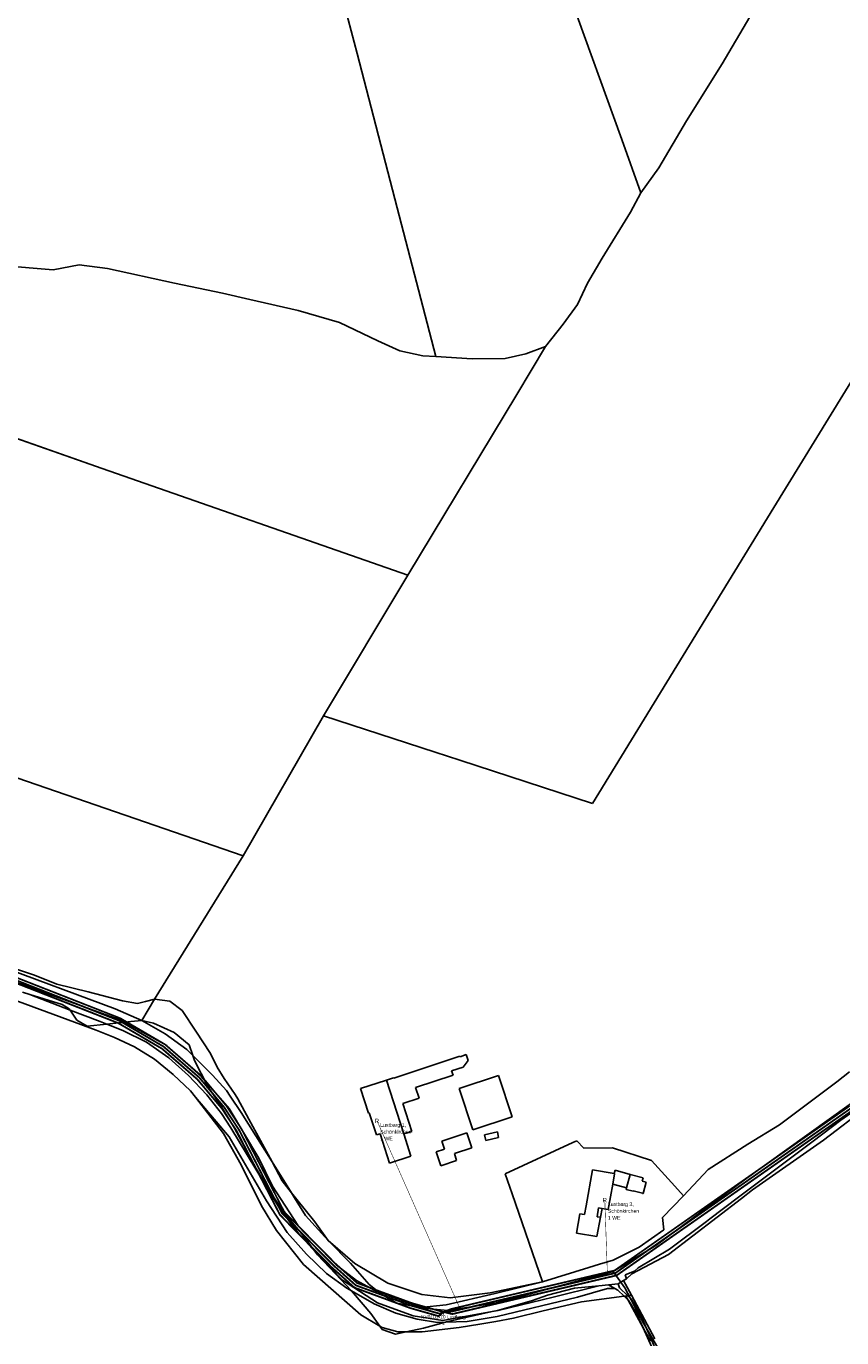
# Model space of a CAD drawing. Extents: x 577960 to 582939, y 6017202 to 6023066.
# Tile 6 of 217: x 579560 to 579872, y 6019082 to 6019584. Entities that reach past the tile are written whole.
import ezdxf
from ezdxf.enums import TextEntityAlignment as Align

# ---------------------------------------------------------------- set-up
doc = ezdxf.new("R2010")
doc.units = 0
doc.header["$MEASUREMENT"] = 0
doc.linetypes.add('D', pattern=[0])
for name, color, linetype in [('BER_Symbol', 7, 'D'), ('BER_Text', 7, 'D'), ('BF__ACCESS', 7, 'D'), ('EF', 7, 'D'), ('LI__FLUR', 7, 'D'), ('LI__GEB', 7, 'Continuous'), ('LI__STRASSE', 7, 'Continuous')]:
    doc.layers.add(name, color=color, linetype=linetype)
doc.styles.add('BER_Symbol', font='TGR01___.TTF')
doc.styles.add('BER_Text', font='arial.ttf')

msp = doc.modelspace()

# ---------------------------------------------------------------- linework, layer by layer
at = {"layer": 'BF__ACCESS', "color": 1, "linetype": 'D', "true_color": 0xff0000, "const_width": 0.7}
for points in [[(579719.318, 6019091.864), (579717.549, 6019090.258), (579706.689, 6019093.342), (579685.27, 6019101.185), (579676.462, 6019109.037), (579656.758, 6019129.009), (579640.242, 6019160.983), (579634.582, 6019169.601), (579625.168, 6019180.822), (579611.631, 6019192.553), (579594.845, 6019202.367), (579486.939, 6019244.636), (579480.556, 6019247.501), (579392.332, 6019275.991), (579330.269, 6019298.317), (579325.403, 6019306.427), (579342.576, 6019341.853), (579408.995, 6019468.785), (579412.813, 6019480.747), (579414.362, 6019501.411), (579413.324, 6019522.058), (579409.027, 6019547.056), (579403.2, 6019567.187), (579402.674, 6019643.096)], [(579719.318, 6019091.864), (579717.822, 6019091.22), (579706.998, 6019094.294), (579685.793, 6019102.059), (579677.152, 6019109.762), (579657.576, 6019129.603), (579641.106, 6019161.489), (579635.385, 6019170.199), (579625.883, 6019181.525), (579612.216, 6019193.37), (579595.283, 6019203.269), (579487.327, 6019245.559), (579480.916, 6019248.436), (579392.655, 6019276.937), (579330.943, 6019299.138), (579326.539, 6019306.477), (579343.469, 6019341.403), (579409.922, 6019468.399), (579413.802, 6019480.555), (579415.364, 6019501.398), (579414.319, 6019522.168), (579410.003, 6019547.281), (579404.199, 6019567.332), (579403.673, 6019643.26)], [(579875.392, 6019169.847), (579785.226, 6019106.797), (579722.497, 6019092.037), (579719.318, 6019091.864)], [(579875.969, 6019169.03), (579785.642, 6019105.867), (579722.727, 6019091.064), (579719.318, 6019091.864)]]:
    msp.add_lwpolyline(points, dxfattribs=at)
at = {"layer": 'BF__ACCESS', "color": 4, "linetype": 'D', "true_color": 0x00ffff, "const_width": 0.657}
for points in [[(579719.318, 6019091.864), (579718.095, 6019092.182), (579707.307, 6019095.246), (579686.316, 6019102.932), (579677.841, 6019110.487), (579658.395, 6019130.197), (579641.971, 6019161.994), (579636.189, 6019170.797), (579626.598, 6019182.229), (579612.801, 6019194.186), (579595.72, 6019204.172), (579487.714, 6019246.481), (579481.275, 6019249.371), (579392.978, 6019277.884), (579331.617, 6019299.958), (579327.675, 6019306.528), (579344.362, 6019340.953), (579410.848, 6019468.012), (579414.79, 6019480.363), (579416.366, 6019501.386), (579415.315, 6019522.278), (579410.979, 6019547.505), (579405.198, 6019567.477), (579404.672, 6019643.423)], [(579874.815, 6019170.664), (579784.81, 6019107.726), (579722.266, 6019093.01), (579719.318, 6019091.864)]]:
    msp.add_lwpolyline(points, dxfattribs=at)
at = {"layer": 'EF', "color": 1, "linetype": 'D', "true_color": 0xff0000, "const_width": 0.194}
msp.add_lwpolyline([(579693.94, 6019164.92), (579725.838, 6019092.795)], dxfattribs=at)
at = {"layer": 'EF', "color": 102, "linetype": 'D', "true_color": 0x15d72e, "const_width": 0.194}
msp.add_lwpolyline([(579781.1, 6019134.64), (579782.088, 6019106.276)], dxfattribs=at)
at = {"layer": 'LI__FLUR', "color": 8, "linetype": 'D', "true_color": 0x808080}
for p, q in [((579686.286, 6019573.172), (579669.316, 6019638.456)), ((579669.316, 6019638.456), (579686.286, 6019573.172)), ((579765.777, 6019600.728), (579787.576, 6019540.341)), ((579787.576, 6019540.341), (579765.777, 6019600.728)), ((579836.669, 6019587.27), (579825.962, 6019569.258)), ((579825.962, 6019569.258), (579836.669, 6019587.27)), ((579701.608, 6019514.176), (579686.286, 6019573.172)), ((579686.286, 6019573.172), (579701.608, 6019514.176)), ((579825.962, 6019569.258), (579812.347, 6019547.437)), ((579812.347, 6019547.437), (579825.962, 6019569.258)), ((579812.347, 6019547.437), (579801.75, 6019529.545)), ((579801.75, 6019529.545), (579812.347, 6019547.437)), ((579787.576, 6019540.341), (579794.942, 6019519.939)), ((579794.942, 6019519.939), (579787.576, 6019540.341)), ((579801.75, 6019529.545), (579794.942, 6019519.939)), ((579794.942, 6019519.939), (579801.75, 6019529.545)), ((579794.942, 6019519.939), (579790.994, 6019512.562)), ((579790.994, 6019512.562), (579794.942, 6019519.939)), ((579716.39, 6019457.298), (579701.608, 6019514.176)), ((579701.608, 6019514.176), (579716.39, 6019457.298)), ((579790.994, 6019512.562), (579780.117, 6019494.92)), ((579780.117, 6019494.92), (579790.994, 6019512.562)), ((579780.117, 6019494.92), (579774.489, 6019485.374)), ((579774.489, 6019485.374), (579780.117, 6019494.92)), ((579569.917, 6019490.442), (579550.145, 6019492.112)), ((579550.145, 6019492.112), (579569.917, 6019490.442)), ((579579.863, 6019492.36), (579569.917, 6019490.442)), ((579569.917, 6019490.442), (579579.863, 6019492.36)), ((579590.809, 6019491.04), (579579.863, 6019492.36)), ((579579.863, 6019492.36), (579590.809, 6019491.04)), ((579616.349, 6019485.431), (579590.809, 6019491.04)), ((579590.809, 6019491.04), (579616.349, 6019485.431)), ((579845.779, 6019399.545), (579903.19, 6019493.124)), ((579903.19, 6019493.124), (579845.779, 6019399.545)), ((579634.762, 6019481.572), (579616.349, 6019485.431)), ((579616.349, 6019485.431), (579634.762, 6019481.572)), ((579774.489, 6019485.374), (579770.63, 6019477.197)), ((579770.63, 6019477.197), (579774.489, 6019485.374)), ((579645.208, 6019479.163), (579634.762, 6019481.572)), ((579634.762, 6019481.572), (579645.208, 6019479.163)), ((579663.711, 6019474.893), (579645.208, 6019479.163)), ((579645.208, 6019479.163), (579663.711, 6019474.893)), ((579679.604, 6019470.384), (579663.711, 6019474.893)), ((579663.711, 6019474.893), (579679.604, 6019470.384)), ((579770.63, 6019477.197), (579765.162, 6019469.651)), ((579765.162, 6019469.651), (579770.63, 6019477.197)), ((579694.219, 6019463.377), (579679.604, 6019470.384)), ((579679.604, 6019470.384), (579694.219, 6019463.377)), ((579765.162, 6019469.651), (579758.444, 6019461.174)), ((579758.444, 6019461.174), (579765.162, 6019469.651)), ((579702.585, 6019459.438), (579694.219, 6019463.377)), ((579694.219, 6019463.377), (579702.585, 6019459.438)), ((579711.502, 6019457.598), (579702.585, 6019459.438)), ((579702.585, 6019459.438), (579711.502, 6019457.598)), ((579758.444, 6019461.174), (579747.398, 6019442.822)), ((579747.398, 6019442.822), (579758.444, 6019461.174)), ((579758.444, 6019461.174), (579750.897, 6019458.296)), ((579750.897, 6019458.296), (579758.444, 6019461.174)), ((579716.39, 6019457.298), (579711.502, 6019457.598)), ((579711.502, 6019457.598), (579716.39, 6019457.298)), ((579730.325, 6019456.468), (579716.39, 6019457.298)), ((579716.39, 6019457.298), (579730.325, 6019456.468)), ((579743.02, 6019456.547), (579730.325, 6019456.468)), ((579730.325, 6019456.468), (579743.02, 6019456.547)), ((579750.897, 6019458.296), (579743.02, 6019456.547)), ((579743.02, 6019456.547), (579750.897, 6019458.296)), ((579493.424, 6019447.873), (579588.736, 6019414.542)), ((579588.736, 6019414.542), (579493.424, 6019447.873)), ((579747.398, 6019442.822), (579705.73, 6019373.632)), ((579705.73, 6019373.632), (579747.398, 6019442.822)), ((579588.736, 6019414.542), (579705.73, 6019373.632)), ((579705.73, 6019373.632), (579588.736, 6019414.542)), ((579776.34, 6019286.394), (579845.779, 6019399.545)), ((579845.779, 6019399.545), (579776.34, 6019286.394)), ((579705.73, 6019373.632), (579673.39, 6019319.926)), ((579673.39, 6019319.926), (579705.73, 6019373.632)), ((579673.39, 6019319.926), (579642.729, 6019266.35)), ((579642.729, 6019266.35), (579673.39, 6019319.926)), ((579673.39, 6019319.926), (579716.164, 6019305.999)), ((579716.164, 6019305.999), (579673.39, 6019319.926)), ((579716.164, 6019305.999), (579725.61, 6019302.92)), ((579725.61, 6019302.92), (579716.164, 6019305.999)), ((579725.61, 6019302.92), (579776.34, 6019286.394)), ((579776.34, 6019286.394), (579725.61, 6019302.92)), ((579552.395, 6019297.402), (579642.729, 6019266.35)), ((579642.729, 6019266.35), (579552.395, 6019297.402)), ((579642.729, 6019266.35), (579608.72, 6019211.554)), ((579608.72, 6019211.554), (579642.729, 6019266.35)), ((579544.634, 6019225.992), (579593.715, 6019207.776)), ((579593.715, 6019207.776), (579544.634, 6019225.992)), ((579562.777, 6019220.663), (579545.814, 6019226.442)), ((579545.814, 6019226.442), (579562.777, 6019220.663)), ((579571.404, 6019217.244), (579562.777, 6019220.663)), ((579562.777, 6019220.663), (579571.404, 6019217.244)), ((579537.356, 6019217.776), (579586.457, 6019199.63)), ((579586.457, 6019199.63), (579537.356, 6019217.776)), ((579558.258, 6019214.196), (579561.017, 6019213.236)), ((579561.017, 6019213.236), (579558.258, 6019214.196)), ((579583.349, 6019214.314), (579571.404, 6019217.244)), ((579571.404, 6019217.244), (579583.349, 6019214.314)), ((579596.544, 6019210.895), (579583.349, 6019214.314)), ((579583.349, 6019214.314), (579596.544, 6019210.895)), ((579561.017, 6019213.236), (579573.443, 6019209.487)), ((579576.411, 6019207.328), (579561.017, 6019213.236)), ((579561.017, 6019213.236), (579576.411, 6019207.328)), ((579573.443, 6019209.487), (579561.017, 6019213.236)), ((579573.443, 6019209.487), (579576.082, 6019207.807)), ((579576.082, 6019207.807), (579573.443, 6019209.487)), ((579602.172, 6019209.875), (579596.544, 6019210.895)), ((579596.544, 6019210.895), (579602.172, 6019209.875)), ((579605.251, 6019210.565), (579602.172, 6019209.875)), ((579602.172, 6019209.875), (579605.251, 6019210.565)), ((579603.831, 6019203.368), (579608.72, 6019211.554)), ((579608.72, 6019211.554), (579603.831, 6019203.368)), ((579608.72, 6019211.554), (579605.251, 6019210.565)), ((579605.251, 6019210.565), (579608.72, 6019211.554)), ((579608.72, 6019211.554), (579614.627, 6019210.784)), ((579614.627, 6019210.784), (579608.72, 6019211.554)), ((579614.627, 6019210.784), (579619.375, 6019207.195)), ((579619.375, 6019207.195), (579614.627, 6019210.784)), ((579576.082, 6019207.807), (579576.411, 6019207.328)), ((579576.411, 6019207.328), (579576.082, 6019207.807)), ((579576.411, 6019207.328), (579579.02, 6019203.539)), ((579579.02, 6019203.539), (579576.411, 6019207.328)), ((579576.411, 6019207.328), (579588.007, 6019202.939)), ((579588.007, 6019202.939), (579576.411, 6019207.328)), ((579579.02, 6019203.539), (579583.019, 6019201.16)), ((579583.019, 6019201.16), (579579.02, 6019203.539)), ((579593.715, 6019207.776), (579603.831, 6019203.368)), ((579603.831, 6019203.368), (579593.715, 6019207.776)), ((579599.623, 6019202.968), (579603.831, 6019203.368)), ((579603.831, 6019203.368), (579599.623, 6019202.968)), ((579603.831, 6019203.368), (579608.349, 6019202.388)), ((579612.808, 6019198.299), (579603.831, 6019203.368)), ((579603.831, 6019203.368), (579612.808, 6019198.299)), ((579608.349, 6019202.388), (579603.831, 6019203.368)), ((579619.375, 6019207.195), (579624.593, 6019199.238)), ((579624.593, 6019199.238), (579619.375, 6019207.195)), ((579583.019, 6019201.16), (579590.456, 6019201.969)), ((579590.456, 6019201.969), (579583.019, 6019201.16)), ((579586.457, 6019199.63), (579593.405, 6019196.801)), ((579593.405, 6019196.801), (579586.457, 6019199.63)), ((579588.007, 6019202.939), (579590.456, 6019201.969)), ((579590.456, 6019201.969), (579588.007, 6019202.939)), ((579590.456, 6019201.969), (579599.623, 6019202.968)), ((579599.623, 6019202.968), (579590.456, 6019201.969)), ((579591.156, 6019201.689), (579590.456, 6019201.969)), ((579590.456, 6019201.969), (579591.156, 6019201.689)), ((579596.674, 6019199.51), (579591.156, 6019201.689)), ((579591.156, 6019201.689), (579596.674, 6019199.51)), ((579605.64, 6019195.011), (579596.674, 6019199.51)), ((579596.674, 6019199.51), (579605.64, 6019195.011)), ((579608.349, 6019202.388), (579616.306, 6019198.759)), ((579616.306, 6019198.759), (579608.349, 6019202.388)), ((579616.306, 6019198.759), (579622.014, 6019194.1)), ((579622.014, 6019194.1), (579616.306, 6019198.759)), ((579624.593, 6019199.238), (579630.201, 6019190.701)), ((579630.201, 6019190.701), (579624.593, 6019199.238)), ((579593.405, 6019196.801), (579601.072, 6019193.262)), ((579601.072, 6019193.262), (579593.405, 6019196.801)), ((579614.287, 6019189.013), (579605.64, 6019195.011)), ((579605.64, 6019195.011), (579614.287, 6019189.013)), ((579621.104, 6019192.321), (579612.808, 6019198.299)), ((579612.808, 6019198.299), (579621.104, 6019192.321)), ((579622.014, 6019194.1), (579623.403, 6019190.012)), ((579623.403, 6019190.012), (579622.014, 6019194.1)), ((579601.072, 6019193.262), (579608.699, 6019188.613)), ((579608.699, 6019188.613), (579601.072, 6019193.262)), ((579608.699, 6019188.613), (579615.946, 6019182.655)), ((579615.946, 6019182.655), (579608.699, 6019188.613)), ((579621.753, 6019182.275), (579614.287, 6019189.013)), ((579614.287, 6019189.013), (579621.753, 6019182.275)), ((579623.403, 6019190.012), (579621.104, 6019192.321)), ((579621.104, 6019192.321), (579623.403, 6019190.012)), ((579623.403, 6019190.012), (579624.083, 6019188.023)), ((579624.083, 6019188.023), (579623.403, 6019190.012)), ((579623.403, 6019190.012), (579630.97, 6019182.405)), ((579630.97, 6019182.405), (579623.403, 6019190.012)), ((579630.201, 6019190.701), (579632.7, 6019185.543)), ((579632.7, 6019185.543), (579630.201, 6019190.701)), ((579624.083, 6019188.023), (579628.991, 6019178.376)), ((579628.991, 6019178.376), (579624.083, 6019188.023)), ((579632.7, 6019185.543), (579635.418, 6019181.165)), ((579635.418, 6019181.165), (579632.7, 6019185.543)), ((579869.852, 6019179.921), (579874.74, 6019183.679)), ((579874.74, 6019183.679), (579869.852, 6019179.921)), ((579615.946, 6019182.655), (579622.491, 6019176.406)), ((579622.491, 6019176.406), (579615.946, 6019182.655)), ((579628.711, 6019174.948), (579621.753, 6019182.275)), ((579621.753, 6019182.275), (579628.711, 6019174.948)), ((579628.991, 6019178.376), (579634.368, 6019170.389)), ((579634.368, 6019170.389), (579628.991, 6019178.376)), ((579630.97, 6019182.405), (579636.288, 6019176.607)), ((579636.288, 6019176.607), (579630.97, 6019182.405)), ((579635.418, 6019181.165), (579639.567, 6019174.997)), ((579639.567, 6019174.997), (579635.418, 6019181.165)), ((579847.959, 6019163.449), (579869.852, 6019179.921)), ((579869.852, 6019179.921), (579847.959, 6019163.449)), ((579622.491, 6019176.406), (579624.388, 6019173.969)), ((579624.388, 6019173.969), (579622.491, 6019176.406)), ((579624.388, 6019173.969), (579635.189, 6019160.097)), ((579624.388, 6019173.969), (579637.32, 6019158.836)), ((579635.189, 6019160.097), (579624.388, 6019173.969)), ((579637.32, 6019158.836), (579624.388, 6019173.969)), ((579634.418, 6019167.77), (579628.711, 6019174.948)), ((579628.711, 6019174.948), (579634.418, 6019167.77)), ((579636.288, 6019176.607), (579637.757, 6019174.397)), ((579637.757, 6019174.397), (579636.288, 6019176.607)), ((579637.757, 6019174.397), (579641.865, 6019168.2)), ((579641.865, 6019168.2), (579637.757, 6019174.397)), ((579639.567, 6019174.997), (579640.686, 6019173.338)), ((579640.686, 6019173.338), (579639.567, 6019174.997)), ((579640.686, 6019173.338), (579644.874, 6019165.601)), ((579644.874, 6019165.601), (579640.686, 6019173.338)), ((579634.368, 6019170.389), (579639.396, 6019162.192)), ((579639.396, 6019162.192), (579634.368, 6019170.389)), ((579881.477, 6019170.344), (579864.863, 6019157.63)), ((579864.863, 6019157.63), (579881.477, 6019170.344)), ((579871.381, 6019165.197), (579879.428, 6019170.894)), ((579879.428, 6019170.894), (579871.381, 6019165.197)), ((579637.897, 6019162.352), (579634.418, 6019167.77)), ((579634.418, 6019167.77), (579637.897, 6019162.352)), ((579641.865, 6019168.2), (579653.74, 6019149.257)), ((579653.74, 6019149.257), (579641.865, 6019168.2)), ((579644.874, 6019165.601), (579653.74, 6019149.257)), ((579653.74, 6019149.257), (579644.874, 6019165.601)), ((579835.893, 6019156.093), (579847.959, 6019163.449)), ((579847.959, 6019163.449), (579835.893, 6019156.093)), ((579860.834, 6019157.261), (579871.381, 6019165.197)), ((579871.381, 6019165.197), (579860.834, 6019157.261)), ((579635.189, 6019160.097), (579641.895, 6019148.088)), ((579641.895, 6019148.088), (579635.189, 6019160.097)), ((579637.32, 6019158.836), (579651.667, 6019134.374)), ((579651.667, 6019134.374), (579637.32, 6019158.836)), ((579656.738, 6019131.344), (579637.897, 6019162.352)), ((579637.897, 6019162.352), (579656.738, 6019131.344)), ((579639.396, 6019162.192), (579647.592, 6019146.698)), ((579647.592, 6019146.698), (579639.396, 6019162.192)), ((579742.937, 6019144.663), (579768.888, 6019156.637)), ((579768.888, 6019156.637), (579742.937, 6019144.663)), ((579768.888, 6019156.637), (579770.418, 6019157.346)), ((579770.418, 6019157.346), (579768.888, 6019156.637)), ((579770.418, 6019157.346), (579773.036, 6019154.567)), ((579773.036, 6019154.567), (579770.418, 6019157.346)), ((579773.036, 6019154.567), (579784.022, 6019154.626)), ((579784.022, 6019154.626), (579773.036, 6019154.567)), ((579784.022, 6019154.626), (579798.907, 6019149.817)), ((579798.907, 6019149.817), (579784.022, 6019154.626)), ((579820.609, 6019146.318), (579835.893, 6019156.093)), ((579835.893, 6019156.093), (579820.609, 6019146.318)), ((579832.254, 6019135.731), (579860.834, 6019157.261)), ((579860.834, 6019157.261), (579832.254, 6019135.731)), ((579864.863, 6019157.63), (579837.572, 6019138.53)), ((579837.572, 6019138.53), (579864.863, 6019157.63)), ((579657.668, 6019141.999), (579653.74, 6019149.257)), ((579653.74, 6019149.257), (579661.117, 6019137.471)), ((579653.74, 6019149.257), (579657.668, 6019141.999)), ((579661.117, 6019137.471), (579653.74, 6019149.257)), ((579798.907, 6019149.817), (579807.883, 6019139.931)), ((579807.883, 6019139.931), (579798.907, 6019149.817)), ((579641.895, 6019148.088), (579649.731, 6019132.524)), ((579649.731, 6019132.524), (579641.895, 6019148.088)), ((579647.592, 6019146.698), (579653, 6019137.801)), ((579653, 6019137.801), (579647.592, 6019146.698)), ((579745.606, 6019137.006), (579742.937, 6019144.663)), ((579742.937, 6019144.663), (579745.606, 6019137.006)), ((579811.162, 6019136.322), (579820.609, 6019146.318)), ((579820.609, 6019146.318), (579811.162, 6019136.322)), ((579661.117, 6019137.471), (579657.668, 6019141.999)), ((579657.668, 6019141.999), (579661.117, 6019137.471)), ((579807.883, 6019139.931), (579811.162, 6019136.322)), ((579811.162, 6019136.322), (579807.883, 6019139.931)), ((579837.572, 6019138.53), (579833.373, 6019135.291)), ((579833.373, 6019135.291), (579837.572, 6019138.53)), ((579651.667, 6019134.374), (579659.565, 6019122.283)), ((579659.565, 6019122.283), (579651.667, 6019134.374)), ((579653, 6019137.801), (579658.648, 6019129.425)), ((579658.648, 6019129.425), (579653, 6019137.801)), ((579662.376, 6019135.462), (579661.117, 6019137.471)), ((579661.117, 6019137.471), (579662.686, 6019135.532)), ((579661.117, 6019137.471), (579662.376, 6019135.462)), ((579662.686, 6019135.532), (579661.117, 6019137.471)), ((579666.585, 6019128.744), (579662.376, 6019135.462)), ((579662.376, 6019135.462), (579666.585, 6019128.744)), ((579662.686, 6019135.532), (579670.093, 6019126.355)), ((579670.093, 6019126.355), (579662.686, 6019135.532)), ((579757.31, 6019103.409), (579745.606, 6019137.006)), ((579745.606, 6019137.006), (579757.31, 6019103.409)), ((579811.162, 6019136.322), (579803.184, 6019127.946)), ((579803.184, 6019127.946), (579811.162, 6019136.322)), ((579833.373, 6019135.291), (579805.473, 6019113.802)), ((579805.473, 6019113.802), (579833.373, 6019135.291)), ((579821.308, 6019127.485), (579832.254, 6019135.731)), ((579832.254, 6019135.731), (579821.308, 6019127.485)), ((579649.731, 6019132.524), (579655.468, 6019123.067)), ((579655.468, 6019123.067), (579649.731, 6019132.524)), ((579663.995, 6019121.697), (579656.738, 6019131.344)), ((579656.738, 6019131.344), (579663.995, 6019121.697)), ((579658.648, 6019129.425), (579665.125, 6019121.777)), ((579665.125, 6019121.777), (579658.648, 6019129.425)), ((579675.251, 6019119.238), (579666.585, 6019128.744)), ((579666.585, 6019128.744), (579675.251, 6019119.238)), ((579670.093, 6019126.355), (579675.251, 6019119.238)), ((579675.251, 6019119.238), (579670.093, 6019126.355)), ((579803.634, 6019123.338), (579794.217, 6019116.661)), ((579794.217, 6019116.661), (579803.634, 6019123.338)), ((579803.184, 6019127.946), (579803.634, 6019123.338)), ((579803.634, 6019123.338), (579803.184, 6019127.946)), ((579805.863, 6019115.851), (579820.048, 6019126.536)), ((579820.048, 6019126.536), (579805.863, 6019115.851)), ((579820.048, 6019126.536), (579821.308, 6019127.485)), ((579821.308, 6019127.485), (579820.048, 6019126.536)), ((579655.468, 6019123.067), (579665.834, 6019110.062)), ((579665.834, 6019110.062), (579655.468, 6019123.067)), ((579659.565, 6019122.283), (579666.93, 6019113.928)), ((579666.93, 6019113.928), (579659.565, 6019122.283)), ((579670.413, 6019114.72), (579663.995, 6019121.697)), ((579663.995, 6019121.697), (579670.413, 6019114.72)), ((579665.125, 6019121.777), (579670.413, 6019114.72)), ((579670.413, 6019114.72), (579665.125, 6019121.777)), ((579683.727, 6019110.551), (579675.251, 6019119.238)), ((579675.251, 6019119.238), (579685.447, 6019110.361)), ((579675.251, 6019119.238), (579683.727, 6019110.551)), ((579685.447, 6019110.361), (579675.251, 6019119.238)), ((579666.93, 6019113.928), (579674.575, 6019106.542)), ((579674.575, 6019106.542), (579666.93, 6019113.928)), ((579670.413, 6019114.72), (579671.152, 6019113.74)), ((579671.152, 6019113.74), (579670.413, 6019114.72)), ((579670.413, 6019114.72), (579671.882, 6019113.12)), ((579671.882, 6019113.12), (579670.413, 6019114.72)), ((579671.152, 6019113.74), (579677.999, 6019106.423)), ((579677.999, 6019106.423), (579671.152, 6019113.74)), ((579671.882, 6019113.12), (579680.718, 6019104.083)), ((579680.718, 6019104.083), (579671.882, 6019113.12)), ((579794.217, 6019116.661), (579784.311, 6019111.744)), ((579784.311, 6019111.744), (579794.217, 6019116.661)), ((579805.473, 6019113.802), (579791.448, 6019106.505)), ((579791.448, 6019106.505), (579805.473, 6019113.802)), ((579799.885, 6019112.313), (579805.863, 6019115.851)), ((579805.863, 6019115.851), (579799.885, 6019112.313)), ((579665.834, 6019110.062), (579687.735, 6019090.788)), ((579687.735, 6019090.788), (579665.834, 6019110.062)), ((579690.954, 6019102.403), (579683.727, 6019110.551)), ((579683.727, 6019110.551), (579690.954, 6019102.403)), ((579685.447, 6019110.361), (579698.082, 6019102.873)), ((579698.082, 6019102.873), (579685.447, 6019110.361)), ((579774.934, 6019108.845), (579757.31, 6019103.409)), ((579757.31, 6019103.409), (579774.934, 6019108.845)), ((579779.032, 6019110.115), (579774.934, 6019108.845)), ((579774.934, 6019108.845), (579779.032, 6019110.115)), ((579784.311, 6019111.744), (579779.032, 6019110.115)), ((579779.032, 6019110.115), (579784.311, 6019111.744)), ((579792.447, 6019107.445), (579793.807, 6019108.714)), ((579793.807, 6019108.714), (579792.447, 6019107.445)), ((579793.807, 6019108.714), (579799.885, 6019112.313)), ((579799.885, 6019112.313), (579793.807, 6019108.714)), ((579674.575, 6019106.542), (579682.297, 6019100.918)), ((579682.297, 6019100.918), (579674.575, 6019106.542)), ((579677.999, 6019106.423), (579684.109, 6019099.903)), ((579684.109, 6019099.903), (579677.999, 6019106.423)), ((579680.718, 6019104.083), (579694.073, 6019095.306)), ((579694.073, 6019095.306), (579680.718, 6019104.083)), ((579737.277, 6019099.202), (579757.31, 6019103.409)), ((579757.31, 6019103.409), (579737.277, 6019099.202)), ((579757.31, 6019103.409), (579739.087, 6019098.982)), ((579739.087, 6019098.982), (579757.31, 6019103.409)), ((579786.24, 6019102.647), (579788.249, 6019103.867)), ((579788.249, 6019103.867), (579786.24, 6019102.647)), ((579789.348, 6019104.536), (579788.249, 6019103.867)), ((579788.249, 6019103.867), (579789.348, 6019104.536)), ((579788.249, 6019103.867), (579791.278, 6019098.249)), ((579791.278, 6019098.249), (579788.249, 6019103.867)), ((579788.949, 6019106.136), (579792.447, 6019107.445)), ((579792.447, 6019107.445), (579788.949, 6019106.136)), ((579789.348, 6019104.536), (579788.949, 6019106.136)), ((579788.949, 6019106.136), (579789.348, 6019104.536)), ((579791.448, 6019106.505), (579789.348, 6019104.536)), ((579789.348, 6019104.536), (579791.448, 6019106.505)), ((579792.447, 6019107.445), (579791.448, 6019106.505)), ((579791.448, 6019106.505), (579792.447, 6019107.445)), ((579682.297, 6019100.918), (579684.109, 6019099.903)), ((579684.109, 6019099.903), (579682.297, 6019100.918)), ((579684.109, 6019099.903), (579684.847, 6019099.115)), ((579692.79, 6019095.039), (579684.109, 6019099.903)), ((579684.109, 6019099.903), (579692.79, 6019095.039)), ((579684.847, 6019099.115), (579684.109, 6019099.903)), ((579684.847, 6019099.115), (579691.594, 6019091.308)), ((579691.594, 6019091.308), (579684.847, 6019099.115)), ((579695.723, 6019098.595), (579690.954, 6019102.403)), ((579690.954, 6019102.403), (579695.723, 6019098.595)), ((579701.48, 6019095.276), (579695.723, 6019098.595)), ((579695.723, 6019098.595), (579701.48, 6019095.276)), ((579698.082, 6019102.873), (579711.047, 6019098.574)), ((579711.047, 6019098.574), (579698.082, 6019102.873)), ((579711.047, 6019098.574), (579721.903, 6019097.324)), ((579721.903, 6019097.324), (579711.047, 6019098.574)), ((579739.087, 6019098.982), (579720.343, 6019094.645)), ((579720.343, 6019094.645), (579739.087, 6019098.982)), ((579721.903, 6019097.324), (579737.277, 6019099.202)), ((579737.277, 6019099.202), (579721.903, 6019097.324)), ((579753.481, 6019096.212), (579759.179, 6019098.241)), ((579759.179, 6019098.241), (579753.481, 6019096.212)), ((579759.179, 6019098.241), (579769.436, 6019100.929)), ((579769.436, 6019100.929), (579759.179, 6019098.241)), ((579778.832, 6019101.868), (579761.348, 6019097.571)), ((579761.348, 6019097.571), (579778.832, 6019101.868)), ((579769.436, 6019100.929), (579778.832, 6019101.868)), ((579778.832, 6019101.868), (579769.436, 6019100.929)), ((579782.129, 6019100.871), (579770.603, 6019097.539)), ((579770.603, 6019097.539), (579782.129, 6019100.871)), ((579778.832, 6019101.868), (579782.526, 6019102.22)), ((579782.526, 6019102.22), (579778.832, 6019101.868)), ((579784.943, 6019100.808), (579782.129, 6019100.871)), ((579782.129, 6019100.871), (579784.943, 6019100.808)), ((579782.526, 6019102.22), (579786.24, 6019102.647)), ((579786.24, 6019102.647), (579782.526, 6019102.22)), ((579784.943, 6019100.808), (579782.526, 6019102.22)), ((579782.526, 6019102.22), (579784.943, 6019100.808)), ((579786.039, 6019100.168), (579784.943, 6019100.808)), ((579784.943, 6019100.808), (579786.039, 6019100.168)), ((579788.459, 6019097.879), (579786.039, 6019100.168)), ((579786.039, 6019100.168), (579788.459, 6019097.879)), ((579786.699, 6019101.128), (579786.24, 6019102.647)), ((579786.24, 6019102.647), (579786.699, 6019101.128)), ((579789.918, 6019098.069), (579786.699, 6019101.128)), ((579786.699, 6019101.128), (579789.918, 6019098.069)), ((579789.178, 6019097.969), (579789.918, 6019098.069)), ((579789.918, 6019098.069), (579789.178, 6019097.969)), ((579789.918, 6019098.069), (579791.278, 6019098.249)), ((579791.278, 6019098.249), (579789.918, 6019098.069)), ((579791.187, 6019096.869), (579789.918, 6019098.069)), ((579789.918, 6019098.069), (579791.187, 6019096.869)), ((579791.278, 6019098.249), (579800.274, 6019081.655)), ((579800.274, 6019081.655), (579791.278, 6019098.249)), ((579701.107, 6019091.429), (579692.79, 6019095.039)), ((579692.79, 6019095.039), (579701.107, 6019091.429)), ((579694.073, 6019095.306), (579707.788, 6019090.407)), ((579707.788, 6019090.407), (579694.073, 6019095.306)), ((579710.567, 6019093.586), (579701.48, 6019095.276)), ((579701.48, 6019095.276), (579710.567, 6019093.586)), ((579720.343, 6019094.645), (579710.567, 6019093.586)), ((579710.567, 6019093.586), (579720.343, 6019094.645)), ((579770.603, 6019097.539), (579739.946, 6019090.079)), ((579739.946, 6019090.079), (579770.603, 6019097.539)), ((579739.976, 6019092.424), (579753.481, 6019096.212)), ((579753.481, 6019096.212), (579739.976, 6019092.424)), ((579761.348, 6019097.571), (579740.226, 6019092.384)), ((579740.226, 6019092.384), (579761.348, 6019097.571)), ((579757.45, 6019092.243), (579772.144, 6019095.701)), ((579772.144, 6019095.701), (579757.45, 6019092.243)), ((579772.144, 6019095.701), (579788.459, 6019097.879)), ((579788.459, 6019097.879), (579772.144, 6019095.701)), ((579788.459, 6019097.879), (579789.178, 6019097.969)), ((579789.178, 6019097.969), (579788.459, 6019097.879)), ((579788.459, 6019097.879), (579790.048, 6019096.36)), ((579790.048, 6019096.36), (579788.459, 6019097.879)), ((579790.048, 6019096.36), (579789.178, 6019097.969)), ((579789.178, 6019097.969), (579790.048, 6019096.36)), ((579790.048, 6019096.36), (579795.755, 6019085.803)), ((579790.048, 6019096.36), (579790.288, 6019096.14)), ((579795.755, 6019085.803), (579790.048, 6019096.36)), ((579790.288, 6019096.14), (579790.048, 6019096.36)), ((579790.288, 6019096.14), (579793.376, 6019091.171)), ((579793.376, 6019091.171), (579790.288, 6019096.14)), ((579794.396, 6019091.711), (579791.187, 6019096.869)), ((579791.187, 6019096.869), (579794.396, 6019091.711)), ((579687.735, 6019090.788), (579695.032, 6019086.45)), ((579695.032, 6019086.45), (579687.735, 6019090.788)), ((579691.594, 6019091.308), (579695.032, 6019086.45)), ((579695.032, 6019086.45), (579691.594, 6019091.308)), ((579709.278, 6019089.106), (579701.107, 6019091.429)), ((579701.107, 6019091.429), (579709.278, 6019089.106)), ((579707.788, 6019090.407), (579719.074, 6019088.647)), ((579719.074, 6019088.647), (579707.788, 6019090.407)), ((579717.118, 6019087.881), (579709.278, 6019089.106)), ((579709.278, 6019089.106), (579717.118, 6019087.881)), ((579711.656, 6019085.709), (579720.075, 6019087.985)), ((579720.075, 6019087.985), (579711.656, 6019085.709)), ((579720.075, 6019087.985), (579717.118, 6019087.881)), ((579717.118, 6019087.881), (579720.075, 6019087.985)), ((579719.074, 6019088.647), (579738.027, 6019091.995)), ((579738.027, 6019091.995), (579719.074, 6019088.647)), ((579728.36, 6019088.276), (579720.075, 6019087.985)), ((579720.075, 6019087.985), (579728.36, 6019088.276)), ((579720.075, 6019087.985), (579720.453, 6019088.087)), ((579720.453, 6019088.087), (579720.075, 6019087.985)), ((579720.453, 6019088.087), (579738.027, 6019091.995)), ((579738.027, 6019091.995), (579720.453, 6019088.087)), ((579739.946, 6019090.079), (579728.36, 6019088.276)), ((579728.36, 6019088.276), (579739.946, 6019090.079)), ((579733.318, 6019087.147), (579739.346, 6019088.186)), ((579739.346, 6019088.186), (579733.318, 6019087.147)), ((579738.027, 6019091.995), (579739.976, 6019092.424)), ((579739.976, 6019092.424), (579738.027, 6019091.995)), ((579740.226, 6019092.384), (579738.027, 6019091.995)), ((579738.027, 6019091.995), (579740.226, 6019092.384)), ((579739.346, 6019088.186), (579746.184, 6019089.535)), ((579746.184, 6019089.535), (579739.346, 6019088.186)), ((579746.184, 6019089.535), (579757.45, 6019092.243)), ((579757.45, 6019092.243), (579746.184, 6019089.535)), ((579793.376, 6019091.171), (579795.755, 6019085.803)), ((579795.755, 6019085.803), (579793.376, 6019091.171)), ((579800.044, 6019078.976), (579794.396, 6019091.711)), ((579794.396, 6019091.711), (579800.044, 6019078.976)), ((579695.032, 6019086.45), (579695.902, 6019085.22)), ((579695.872, 6019085.95), (579695.032, 6019086.45)), ((579695.032, 6019086.45), (579695.872, 6019085.95)), ((579695.902, 6019085.22), (579695.032, 6019086.45)), ((579701.91, 6019084.22), (579695.872, 6019085.95)), ((579695.872, 6019085.95), (579701.91, 6019084.22)), ((579695.902, 6019085.22), (579701.02, 6019083.351)), ((579701.02, 6019083.351), (579695.902, 6019085.22)), ((579701.02, 6019083.351), (579705.129, 6019084.26)), ((579705.129, 6019084.26), (579701.02, 6019083.351)), ((579705.129, 6019084.26), (579701.91, 6019084.22)), ((579701.91, 6019084.22), (579705.129, 6019084.26)), ((579705.129, 6019084.26), (579711.656, 6019085.709)), ((579711.656, 6019085.709), (579705.129, 6019084.26)), ((579705.129, 6019084.26), (579711.176, 6019084.329)), ((579711.176, 6019084.329), (579705.129, 6019084.26)), ((579711.176, 6019084.329), (579725.361, 6019085.958)), ((579725.361, 6019085.958), (579711.176, 6019084.329)), ((579725.361, 6019085.958), (579733.318, 6019087.147)), ((579733.318, 6019087.147), (579725.361, 6019085.958)), ((579795.755, 6019085.803), (579799.034, 6019078.416)), ((579798.534, 6019080.675), (579795.755, 6019085.803)), ((579799.034, 6019078.416), (579795.755, 6019085.803)), ((579795.755, 6019085.803), (579798.534, 6019080.675))]:
    msp.add_line(p, q, dxfattribs=at)
at = {"layer": 'LI__GEB', "color": 5, "linetype": 'D', "true_color": 0x0000ff}
for p, q in [((579700.304, 6019181.291), (579725.655, 6019189.666)), ((579725.655, 6019189.666), (579725.705, 6019189.516)), ((579725.705, 6019189.516), (579728.064, 6019190.285)), ((579728.064, 6019190.285), (579728.794, 6019188.046)), ((579726.945, 6019185.507), (579722.476, 6019184.058)), ((579722.476, 6019184.058), (579723.006, 6019182.419)), ((579728.794, 6019188.046), (579726.945, 6019185.507)), ((579687.599, 6019177.393), (579697.485, 6019180.591)), ((579697.485, 6019180.591), (579700.244, 6019181.481)), ((579704.162, 6019159.979), (579697.485, 6019180.591)), ((579697.485, 6019180.591), (579704.162, 6019159.979)), ((579700.244, 6019181.481), (579700.304, 6019181.291)), ((579723.006, 6019182.419), (579708.691, 6019177.782)), ((579725.365, 6019177.351), (579740.39, 6019182.308)), ((579740.39, 6019182.308), (579745.687, 6019166.554)), ((579690.657, 6019167.947), (579687.599, 6019177.393)), ((579710.05, 6019173.683), (579703.763, 6019171.595)), ((579708.691, 6019177.782), (579710.05, 6019173.683)), ((579730.562, 6019161.507), (579725.365, 6019177.351)), ((579703.763, 6019171.595), (579707.291, 6019160.949)), ((579690.887, 6019168.027), (579690.657, 6019167.947)), ((579693.716, 6019159.56), (579690.887, 6019168.027)), ((579745.687, 6019166.554), (579730.562, 6019161.507)), ((579695.055, 6019160.03), (579693.716, 6019159.56)), ((579698.744, 6019148.794), (579695.055, 6019160.03)), ((579707.291, 6019160.949), (579704.162, 6019159.979)), ((579704.162, 6019159.979), (579706.861, 6019151.483)), ((579718.777, 6019157.229), (579728.293, 6019160.338)), ((579728.293, 6019160.338), (579730.162, 6019154.61)), ((579735.021, 6019159.627), (579739.979, 6019160.757)), ((579735.51, 6019157.498), (579735.021, 6019159.627)), ((579740.459, 6019158.628), (579735.51, 6019157.498)), ((579739.979, 6019160.757), (579740.459, 6019158.628)), ((579716.527, 6019153.171), (579719.756, 6019154.201)), ((579719.756, 6019154.201), (579718.777, 6019157.229)), ((579730.162, 6019154.61), (579723.505, 6019152.461)), ((579706.861, 6019151.483), (579698.744, 6019148.794)), ((579718.286, 6019147.813), (579716.527, 6019153.171)), ((579724.374, 6019149.842), (579718.286, 6019147.813)), ((579723.505, 6019152.461), (579724.374, 6019149.842)), ((579773.935, 6019132.466), (579776.425, 6019146.2)), ((579776.425, 6019146.2), (579784.642, 6019144.8)), ((579784.832, 6019144.76), (579784.122, 6019140.742)), ((579784.642, 6019144.8), (579784.832, 6019144.76)), ((579789.41, 6019139.392), (579790.809, 6019144.5)), ((579790.809, 6019144.5), (579795.718, 6019143.15)), ((579795.718, 6019143.15), (579795.358, 6019141.851)), ((579784.122, 6019140.742), (579782.392, 6019131.026)), ((579789.25, 6019138.673), (579789.41, 6019139.392)), ((579791.969, 6019138.053), (579789.25, 6019138.673)), ((579791.989, 6019138.153), (579791.969, 6019138.053)), ((579795.557, 6019137.353), (579791.989, 6019138.153)), ((579795.358, 6019141.851), (579796.907, 6019141.491)), ((579796.907, 6019141.491), (579795.777, 6019137.193)), ((579795.537, 6019137.243), (579795.557, 6019137.353)), ((579795.777, 6019137.193), (579795.537, 6019137.243)), ((579770.216, 6019122.06), (579771.556, 6019129.447)), ((579771.556, 6019129.447), (579773.325, 6019129.117)), ((579773.325, 6019129.117), (579773.935, 6019132.466)), ((579778.723, 6019131.646), (579778.154, 6019128.307)), ((579778.154, 6019128.307), (579779.443, 6019128.087)), ((579780.043, 6019131.426), (579778.723, 6019131.646)), ((579782.392, 6019131.026), (579780.043, 6019131.426)), ((579779.443, 6019128.087), (579778.103, 6019120.711)), ((579778.103, 6019120.711), (579770.216, 6019122.06))]:
    msp.add_line(p, q, dxfattribs=at)
at = {"layer": 'LI__GEB', "color": 5, "linetype": 'D', "true_color": 0x0100ff}
for p, q in [((579784.122, 6019140.742), (579784.832, 6019144.76)), ((579784.642, 6019144.8), (579785.002, 6019146.09)), ((579784.832, 6019144.76), (579784.642, 6019144.8)), ((579785.002, 6019146.09), (579790.809, 6019144.5)), ((579790.809, 6019144.5), (579789.41, 6019139.392)), ((579789.41, 6019139.392), (579784.122, 6019140.742)), ((579778.154, 6019128.307), (579778.723, 6019131.646)), ((579779.443, 6019128.087), (579778.154, 6019128.307)), ((579778.723, 6019131.646), (579780.043, 6019131.426)), ((579780.043, 6019131.426), (579779.443, 6019128.087))]:
    msp.add_line(p, q, dxfattribs=at)
at = {"layer": 'LI__STRASSE', "color": 251, "linetype": 'D', "true_color": 0x656464}
for p, q in [((579596.269, 6019203.403), (579551.025, 6019219.675)), ((579613.467, 6019193.745), (579596.269, 6019203.403)), ((579626.696, 6019181.839), (579613.467, 6019193.745)), ((579637.272, 6019169.632), (579626.696, 6019181.839)), ((579834.619, 6019142.386), (579885.194, 6019178.664)), ((579648.656, 6019150.75), (579637.272, 6019169.632)), ((579653.939, 6019140.039), (579648.656, 6019150.75)), ((579663.596, 6019125.09), (579653.939, 6019140.039)), ((579800.631, 6019117.295), (579834.619, 6019142.386)), ((579678.281, 6019109.876), (579663.596, 6019125.09)), ((579784.272, 6019107.332), (579800.631, 6019117.295)), ((579686.086, 6019103.923), (579678.281, 6019109.876)), ((579692.842, 6019100.215), (579686.086, 6019103.923)), ((579784.272, 6019107.332), (579739.673, 6019095.32)), ((579784.272, 6019107.332), (579788.728, 6019101.067)), ((579711.627, 6019093.336), (579692.842, 6019100.215)), ((579788.728, 6019101.067), (579795.872, 6019087.574)), ((579720.888, 6019092.41), (579711.627, 6019093.336)), ((579739.673, 6019095.32), (579720.888, 6019092.41)), ((579795.872, 6019087.574), (579804.471, 6019072.955))]:
    msp.add_line(p, q, dxfattribs=at)

# ---------------------------------------------------------------- texts
at = {"layer": 'BER_Symbol', "color": 5, "true_color": 0x0000ff, "style": 'BER_Symbol'}
for p in [(579693.94, 6019164.92), (579781.1, 6019134.64)]:
    msp.add_text('R', height=1.667, dxfattribs=at).set_placement(p, align=Align.MIDDLE_CENTER)
at = {"layer": 'BER_Symbol', "color": 96, "true_color": 0x008000, "style": 'BER_Symbol'}
msp.add_text('y', height=1.75, dxfattribs=at).set_placement((579719.318, 6019091.864), align=Align.MIDDLE_CENTER)
at = {"layer": 'BER_Text', "color": 5, "true_color": 0x0000ff, "char_height": 1.417, "width": 70, "attachment_point": 1, "line_spacing_factor": 1.1, "style": 'BER_Text'}
for s, insert in [('Lustbarg 1, \\PSchönkirchen\\P1 WE', (579695.107, 6019164.087)), ('Lustbarg 3, \\PSchönkirchen\\P1 WE', (579782.267, 6019133.807))]:
    msp.add_mtext(s, dxfattribs=dict(at, insert=insert))
at = {"layer": 'BER_Text', "color": 96, "true_color": 0x008000, "insert": (579719.318, 6019090.639), "char_height": 1.333, "width": 70, "attachment_point": 2, "line_spacing_factor": 1.1, "style": 'BER_Text'}
msp.add_mtext('NV0101-10 Lustbarg \\P1', dxfattribs=at)

doc.saveas('drawing.dxf')
